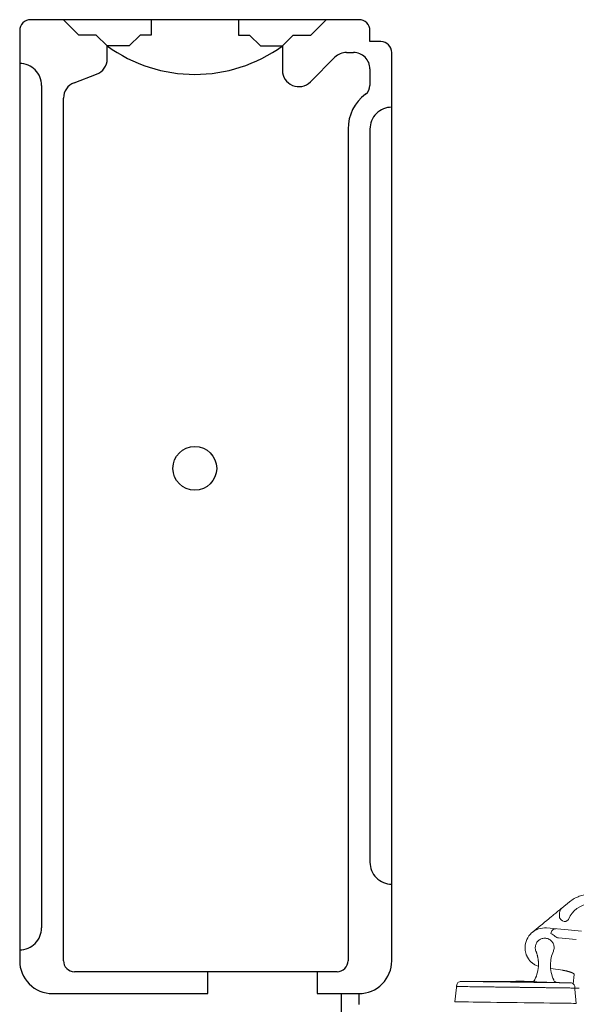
# Model space of a CAD drawing. Header units: millimetres. Extents: x 43.103 to 43.81, y 141.616 to 142.476.
# Tile 2 of 3: x 43.103 to 43.358, y 142.026 to 142.476. Entities that reach past the tile are written whole.
import ezdxf

# ---------------------------------------------------------------- set-up
doc = ezdxf.new("R2010")
doc.units = ezdxf.units.MM
doc.layers.add('BLOCKS', color=3, linetype='Continuous')
doc.layers.add('SANINDUSA', color=3, linetype='Continuous')

# ---------------------------------------------------------------- blocks, each defined once
blk = doc.blocks.new('100022CT')
at = {"layer": 'BLOCKS'}
for p, q in [((0.155, 0.86), (0.005, 0.86)), ((0.02699999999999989, 0.8530000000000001), (0.02, 0.86)), ((0.1, 0.86), (0.1, 0.8530000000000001)), ((0, 0.855), (0, 0.43)), ((0.16, 0.85), (0.16, 0.855)), ((0.035, 0.8530000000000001), (0.02699999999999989, 0.8530000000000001)), ((0.04, 0.8480000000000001), (0.035, 0.8530000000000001)), ((0.1, 0.8530000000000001), (0.105, 0.8530000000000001)), ((0.105, 0.8530000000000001), (0.11, 0.8480000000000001)), ((0.04, 0.8420909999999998), (0.04, 0.8480000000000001)), ((0.11, 0.8480000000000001), (0.12, 0.8480000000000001)), ((0.12, 0.8480000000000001), (0.12, 0.836893)), ((0.165, 0.85), (0.16, 0.85)), ((0.1328030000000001, 0.8315899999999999), (0.1440170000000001, 0.8428030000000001)), ((0.1493200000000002, 0.845), (0.1525, 0.845)), ((0.17, 0.43), (0.17, 0.845)), ((0.16, 0.8375), (0.16, 0.8300000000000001)), ((0.02486699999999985, 0.8312180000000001), (0.03513300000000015, 0.835068)), ((0.01, 0.8300000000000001), (0.01, 0.445)), ((0.02, 0.43), (0.02, 0.824196)), ((0.15, 0.81), (0.15, 0.43)), ((0.16, 0.81), (0.16, 0.475)), ((0.145, 0.425), (0.025, 0.425)), ((0.08592399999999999, 0.415), (0.08592399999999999, 0.425)), ((0.135924, 0.425), (0.135924, 0.415)), ((0.015, 0.415), (0.08592399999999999, 0.415)), ((0.135924, 0.415), (0.155, 0.415)), ((0.1469999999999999, 0.405), (0.1469999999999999, 0.415)), ((0.155, 0.415), (0.155, 0.41))]:
    blk.add_line(p, q, dxfattribs=at)
blk.add_lwpolyline([(0.06, 0.86), (0.06, 0.8530000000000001), (0.055, 0.8530000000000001), (0.05, 0.8480000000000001), (0.04, 0.8480000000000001, 0.325), (0.12, 0.8480000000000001), (0.125, 0.8530000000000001), (0.1330000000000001, 0.8530000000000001), (0.14, 0.86)], format="xyb", dxfattribs=at)
blk.add_circle((0.08, 0.655), 0.01, dxfattribs=at)
for centre, radius, start, end in [((0.004999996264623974, 0.855000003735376), 0.004999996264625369, 89.99995719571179, 180.0000428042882), ((0.155000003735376, 0.855000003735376), 0.004999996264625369, 359.9999571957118, 90.00004280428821), ((0.165000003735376, 0.8450000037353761), 0.004999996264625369, 359.9999571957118, 90.00004280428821), ((0.0324993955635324, 0.8420910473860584), 0.007500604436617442, 290.5557710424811, 359.9996380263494), ((0.1493205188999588, 0.8375001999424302), 0.007499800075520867, 90.00396420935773, 135.0038832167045), ((0.1525000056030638, 0.8375000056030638), 0.007499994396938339, 359.9999571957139, 90.00004280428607), ((7.470752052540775e-09, 0.8300000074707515), 0.009999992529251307, 359.999957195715, 90.00004280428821), ((0.1274997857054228, 0.8368930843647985), 0.007499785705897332, 180.0006445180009, 315.0007018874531), ((0.02749988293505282, 0.8241954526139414), 0.007499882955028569, 110.5519512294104, 179.9958182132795), ((0.1550000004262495, 0.8299999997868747), 0.004999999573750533, 306.8698952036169, 2.442236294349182e-06), ((0.1699999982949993, 0.8100000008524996), 0.01999999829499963, 126.869895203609, 180.0000024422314), ((0.1699999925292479, 0.8100000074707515), 0.009999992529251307, 89.99995719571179, 180.000042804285), ((0.1699999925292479, 0.4749999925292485), 0.009999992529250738, 179.999957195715, 270.0000428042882), ((7.470752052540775e-09, 0.4449999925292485), 0.009999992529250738, 269.9999571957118, 4.280428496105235e-05), ((0.01499998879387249, 0.4299999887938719), 0.01499998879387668, 179.9999571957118, 270.0000428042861), ((0.02499999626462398, 0.429999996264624), 0.004999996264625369, 179.9999571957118, 270.0000428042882), ((0.145000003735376, 0.429999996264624), 0.004999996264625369, 269.9999571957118, 4.280428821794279e-05), ((0.1550000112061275, 0.4299999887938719), 0.01499998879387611, 269.9999571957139, 4.280428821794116e-05)]:
    blk.add_arc(centre, radius, start, end, dxfattribs=at)

msp = doc.modelspace()

# ---------------------------------------------------------------- linework, layer by layer
at = {"layer": 'SANINDUSA', "linetype": 'Continuous', "lineweight": 15}
for p, q in [((43.35465465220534, 142.0729047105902), (43.35105247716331, 142.0699593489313)), ((43.34514672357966, 142.0651304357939), (43.34546898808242, 142.0653939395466)), ((43.34546898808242, 142.0653939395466), (43.34579014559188, 142.0656565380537)), ((43.34579014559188, 142.0656565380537), (43.34611130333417, 142.0659191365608)), ((43.34611130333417, 142.0659191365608), (43.34643246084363, 142.0661817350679)), ((43.34643246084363, 142.0661817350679), (43.34675361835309, 142.066444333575)), ((43.35006180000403, 142.0679044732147), (43.35003156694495, 142.0655949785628)), ((43.35003156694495, 142.0655949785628), (43.35082386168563, 142.0646260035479)), ((43.35396597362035, 142.0600259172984), (43.34406146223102, 142.0609195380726)), ((43.36010115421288, 142.059472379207), (43.35396597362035, 142.0600259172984)), ((43.34952496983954, 142.0564098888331), (43.35768771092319, 142.0556734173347)), ((43.34030749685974, 142.0434924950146), (43.33974368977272, 142.0436421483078)), ((43.34606332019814, 142.0424239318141), (43.35147710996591, 142.0415948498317)), ((43.35629960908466, 142.0353625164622), (43.3567321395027, 142.0396579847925)), ((43.30291878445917, 142.0337296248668), (43.30226069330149, 142.0271941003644)), ((43.30303294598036, 142.0346250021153), (43.30301181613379, 142.0341850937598)), ((43.33004613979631, 142.0366310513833), (43.30513996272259, 142.0365266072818)), ((43.35899874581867, 142.0334575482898), (43.35699722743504, 142.0334575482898)), ((43.35700717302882, 142.033478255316), (43.35699756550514, 142.0339185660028)), ((43.35757495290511, 142.0264699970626), (43.35708816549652, 142.0330205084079))]:
    msp.add_line(p, q, dxfattribs=at)
at = {"layer": 'SANINDUSA', "linetype": 'Continuous', "lineweight": 15, "flags": 128}
msp.add_lwpolyline([(43.30226069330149, 142.0271941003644), (43.30244096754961, 142.027191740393), (43.30297944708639, 142.0271846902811), (43.30386910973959, 142.027173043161), (43.30509835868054, 142.0271569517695), (43.30665116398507, 142.0271366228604), (43.30850728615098, 142.0271123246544), (43.31064252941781, 142.0270843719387), (43.31302905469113, 142.0270531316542), (43.31563575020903, 142.0270190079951), (43.31842863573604, 142.0269824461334), (43.32137129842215, 142.0269439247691), (43.32442537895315, 142.0269039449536), (43.32755106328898, 142.026863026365), (43.33070760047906, 142.026821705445), (43.33385384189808, 142.0267805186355), (43.33694877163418, 142.0267400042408), (43.33995204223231, 142.0267006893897), (43.34282450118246, 142.0266630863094), (43.34552870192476, 142.0266276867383), (43.34802939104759, 142.0265949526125), (43.35029396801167, 142.0265653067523), (43.35229291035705, 142.0265391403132), (43.35400015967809, 142.0265167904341), (43.35539345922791, 142.0264985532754), (43.35645464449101, 142.0264846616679), (43.35716988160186, 142.0264752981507), (43.35752984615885, 142.0264705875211), (43.35757495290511, 142.0264699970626)], dxfattribs=at)
at = {"layer": 'SANINDUSA', "linetype": 'Continuous', "lineweight": 15}
for centre, radius, start, end in [((43.34329811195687, 142.0519263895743), 0.007000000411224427, 47.22619030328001, 66.25413459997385), ((43.34974961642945, 142.0588997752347), 0.002500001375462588, 227.2262413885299, 264.8445303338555), ((43.30341626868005, 142.0336795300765), 0.0005000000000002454, 135.1633638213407, 174.2499999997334), ((43.35658954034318, 142.0329834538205), 0.0005000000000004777, 4.250000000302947, 46.99009145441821)]:
    msp.add_arc(centre, radius, start, end, dxfattribs=at)
for points, knots in [([(43.36403541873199, 142.0762920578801), (43.36318282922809, 142.0762887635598), (43.36233730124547, 142.0762118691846), (43.36066025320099, 142.0759120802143), (43.35984335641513, 142.0756914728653), (43.35826280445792, 142.0751188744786), (43.35749707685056, 142.074766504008), (43.3560162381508, 142.0739255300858), (43.35531445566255, 142.0734442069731), (43.35465454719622, 142.0729046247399)], [0, 0, 0, 0, 0.25, 0.25, 0.5, 0.5, 0.75, 0.75, 1, 1, 1, 1]), ([(43.3510524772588, 142.0699593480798), (43.35074738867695, 142.0697098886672), (43.35050060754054, 142.0693966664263), (43.35015831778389, 142.0686866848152), (43.35006695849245, 142.0682985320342), (43.35006179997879, 142.0679044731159)], [0, 0, 0, 0, 0.5, 0.5, 1, 1, 1, 1]), ([(43.34675361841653, 142.0664443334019), (43.34723963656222, 142.0668417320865), (43.34772478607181, 142.0672384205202), (43.34817267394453, 142.0676046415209), (43.34820561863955, 142.067631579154), (43.34823811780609, 142.0676581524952), (43.3482719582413, 142.0676858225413)], [0, 0, 0, 0, 1, 1, 1, 2, 2, 2, 2]), ([(43.354205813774, 142.065093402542), (43.35413737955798, 142.0649362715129), (43.35400530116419, 142.0647157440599), (43.35380649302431, 142.0644936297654), (43.35369675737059, 142.0643924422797), (43.35363941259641, 142.0643444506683), (43.35361013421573, 142.0643211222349), (43.3535953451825, 142.0643096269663), (43.3535879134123, 142.0643039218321), (43.35358418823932, 142.0643010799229), (43.35358258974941, 142.0642998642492), (43.35358152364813, 142.0642990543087), (43.3535821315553, 142.0642995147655), (43.3527230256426, 142.0636481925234), (43.35150496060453, 142.0637930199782), (43.35082386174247, 142.0646260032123)], [0, 0, 0, 0, 0.2500000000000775, 0.3750000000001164, 0.4375000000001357, 0.4687500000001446, 0.484375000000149, 0.4921875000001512, 0.4960937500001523, 0.4980468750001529, 0.4990234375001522, 0.4990234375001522, 0.5000000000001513, 0.5000000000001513, 1, 1, 1, 1]), ([(43.33425281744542, 142.0520736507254), (43.3342690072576, 142.0533093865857), (43.33454324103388, 142.05454115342), (43.33556241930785, 142.0567929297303), (43.33630687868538, 142.0578118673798), (43.33814235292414, 142.0594672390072), (43.33923249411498, 142.0601028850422), (43.34157719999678, 142.0608849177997), (43.34283064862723, 142.0610309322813), (43.34406148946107, 142.0609198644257)], [0, 0, 0, 0, 0.25, 0.25, 0.5, 0.5, 0.75, 0.75, 1, 1, 1, 1]), ([(43.3484614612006, 142.0605233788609), (43.34816700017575, 142.0605498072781), (43.34786715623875, 142.060514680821), (43.34730639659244, 142.0603271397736), (43.34704574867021, 142.0601748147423), (43.34660711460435, 142.0597783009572), (43.34642933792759, 142.0595343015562), (43.34618632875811, 142.0589952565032), (43.34612121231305, 142.0587004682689), (43.34611787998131, 142.0584048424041)], [0, 0, 0, 0, 0.25, 0.25, 0.5, 0.5, 0.75, 0.75, 1, 1, 1, 1]), ([(43.338948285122, 142.0520160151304), (43.33895565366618, 142.0525788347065), (43.3390749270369, 142.0531399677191), (43.3395193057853, 142.0541742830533), (43.33984423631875, 142.0546470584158), (43.34065060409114, 142.0554325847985), (43.34113172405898, 142.0557450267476), (43.34217731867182, 142.0561621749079), (43.34274138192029, 142.0562667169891), (43.34330420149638, 142.0562593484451)], [0, 0, 0, 0, 0.2499999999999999, 0.2499999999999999, 0.5, 0.5, 0.75, 0.75, 1, 1, 1, 1]), ([(43.34330421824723, 142.0562593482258), (43.34386703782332, 142.0562519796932), (43.34442817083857, 142.0561327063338), (43.34546248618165, 142.0556883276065), (43.34593526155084, 142.0553633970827), (43.34672078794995, 142.0545570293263), (43.34703322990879, 142.0540759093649), (43.34745037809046, 142.0530303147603), (43.34755492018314, 142.0524662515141), (43.34754755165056, 142.0519034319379)], [0, 0, 0, 0, 0.2499999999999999, 0.2499999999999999, 0.4999999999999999, 0.4999999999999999, 0.7499999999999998, 0.7499999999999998, 1, 1, 1, 1]), ([(43.33432746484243, 142.0507688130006), (43.3343170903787, 142.0508543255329), (43.33429628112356, 142.0510258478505), (43.33427424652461, 142.0512849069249), (43.33425910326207, 142.0515460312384), (43.33425095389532, 142.0518092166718), (43.33425182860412, 142.0519853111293), (43.3342522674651, 142.0520736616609)], [0, 0, 0, 0, 0.19754439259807, 0.3962375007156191, 0.5961566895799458, 0.7973827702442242, 0.9999999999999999, 0.9999999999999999, 0.9999999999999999, 0.9999999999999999]), ([(43.33612825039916, 142.0464263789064), (43.33606979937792, 142.0465035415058), (43.33595280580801, 142.046657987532), (43.33578676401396, 142.0468968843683), (43.33562770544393, 142.047141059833), (43.33547648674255, 142.0473908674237), (43.33533310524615, 142.0476459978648), (43.33519779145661, 142.0479063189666), (43.33507070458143, 142.0481716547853), (43.33491185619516, 142.0485333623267), (43.3347344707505, 142.0489982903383), (43.33455878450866, 142.0495733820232), (43.33441786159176, 142.0501643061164), (43.33435770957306, 142.0505665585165), (43.33432746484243, 142.0507688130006)], [0, 0, 0, 0, 0.06105846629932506, 0.1222125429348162, 0.1834752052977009, 0.2448602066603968, 0.3063821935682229, 0.3680568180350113, 0.4299008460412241, 0.4919322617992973, 0.6172265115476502, 0.7435310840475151, 0.8710461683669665, 1, 1, 1, 1]), ([(43.33838308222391, 142.0443586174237), (43.33830276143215, 142.0444111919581), (43.33814215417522, 142.0445163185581), (43.3379079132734, 142.0446837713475), (43.3376788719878, 142.0448580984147), (43.33745567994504, 142.0450398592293), (43.33723834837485, 142.0452286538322), (43.33702725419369, 142.0454245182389), (43.33682194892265, 142.0456267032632), (43.33669065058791, 142.045766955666), (43.33662497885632, 142.0458371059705)], [0, 0, 0, 0, 0.1250188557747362, 0.2499842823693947, 0.3749214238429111, 0.4998543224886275, 0.6248061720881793, 0.7497995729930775, 0.8748567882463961, 1, 1, 1, 1]), ([(43.34039614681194, 142.0442035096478), (43.340380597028, 142.0430153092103), (43.34023267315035, 142.0418288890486), (43.33967930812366, 142.0395176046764), (43.3392738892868, 142.0383928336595), (43.33874964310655, 142.0373264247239)], [0, 0, 0, 0, 0.5, 0.5, 1, 1, 1, 1]), ([(43.34736159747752, 142.0372136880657), (43.34686544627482, 142.0382934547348), (43.34648960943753, 142.0394284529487), (43.34599693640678, 142.0417534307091), (43.34588012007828, 142.04294331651), (43.34589567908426, 142.0441315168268)], [0, 0, 0, 0, 0.5, 0.5, 1, 1, 1, 1]), ([(43.3535040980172, 142.0411962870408), (43.35343305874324, 142.0412134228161), (43.35329108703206, 142.0412476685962), (43.35307305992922, 142.0412971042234), (43.35285202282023, 142.0413449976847), (43.3526279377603, 142.0413911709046), (43.35240129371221, 142.0414356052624), (43.3521724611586, 142.0414782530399), (43.35194185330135, 142.041519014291), (43.35170992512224, 142.0415580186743), (43.35155469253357, 142.0415823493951), (43.35147705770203, 142.041594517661)], [0, 0, 0, 0, 0.1113889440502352, 0.2226103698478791, 0.3337181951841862, 0.4447577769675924, 0.5557664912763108, 0.6667744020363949, 0.777804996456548, 0.8888759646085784, 1, 1, 1, 1]), ([(43.3387032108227, 142.0372249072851), (43.33867244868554, 142.0371518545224), (43.33863435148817, 142.0370821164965), (43.33858963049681, 142.0370166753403), (43.33854488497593, 142.0369511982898), (43.33849374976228, 142.0368903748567), (43.33843698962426, 142.0368349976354), (43.33839920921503, 142.0367981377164), (43.33835893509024, 142.0367637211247), (43.33831664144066, 142.0367321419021), (43.33827430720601, 142.0367005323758), (43.33822996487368, 142.0366717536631), (43.33818385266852, 142.0366459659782), (43.33813774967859, 142.0366201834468), (43.33808998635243, 142.0365974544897), (43.33804089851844, 142.0365779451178), (43.33796719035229, 142.0365486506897), (43.33789082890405, 142.0365267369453), (43.33781280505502, 142.0365125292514), (43.33778682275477, 142.036507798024), (43.33776069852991, 142.0365038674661), (43.33773445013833, 142.0365009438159), (43.33770820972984, 142.0364980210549), (43.33768189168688, 142.0364958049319), (43.33765551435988, 142.0364946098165), (43.33762914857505, 142.036493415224), (43.33760275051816, 142.036493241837), (43.33757636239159, 142.0364935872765)], [0, 0, 0, 0, 1, 1, 1, 2, 2, 2, 3, 3, 3, 4, 4, 4, 5, 5, 5, 6, 6, 6, 7, 7, 7, 8, 8, 8, 9, 9, 9, 9]), ([(43.35553279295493, 142.0405678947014), (43.35548365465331, 142.0405875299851), (43.35538545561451, 142.0406267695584), (43.3552282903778, 142.0406855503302), (43.35506429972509, 142.0407441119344), (43.3548929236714, 142.0408023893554), (43.35471452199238, 142.0408603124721), (43.3545292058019, 142.0409178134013), (43.35433713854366, 142.0409748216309), (43.35413849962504, 142.0410312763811), (43.35393332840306, 142.0410870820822), (43.3537221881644, 142.0411422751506), (43.35357691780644, 142.0411782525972), (43.3535040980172, 142.0411962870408)], [0, 0, 0, 0, 0.09076672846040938, 0.1813901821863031, 0.271918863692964, 0.3624049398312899, 0.4529047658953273, 0.5434793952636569, 0.6341950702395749, 0.7251236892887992, 0.8163432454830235, 0.9079382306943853, 1, 1, 1, 1]), ([(43.35673210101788, 142.0396575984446), (43.35673277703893, 142.0396738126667), (43.3567341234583, 142.0397061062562), (43.35672377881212, 142.0397559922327), (43.35670457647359, 142.0398065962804), (43.35667583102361, 142.0398579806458), (43.35663796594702, 142.0399100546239), (43.35659110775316, 142.0399627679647), (43.35653545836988, 142.0400160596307), (43.35647119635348, 142.0400698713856), (43.35639850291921, 142.040124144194), (43.3563175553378, 142.0401788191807), (43.35622852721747, 142.0402338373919), (43.35613159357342, 142.0402891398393), (43.35602691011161, 142.0403446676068), (43.35591469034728, 142.0404003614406), (43.35579491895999, 142.0404561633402), (43.35566841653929, 142.0405120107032), (43.35557796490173, 142.0405492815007), (43.35553279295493, 142.0405678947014)], [0, 0, 0, 0, 0.06178500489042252, 0.1230561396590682, 0.1838486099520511, 0.2441951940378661, 0.3041264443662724, 0.363670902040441, 0.4228553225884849, 0.4817049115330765, 0.5402435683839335, 0.5984941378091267, 0.6564786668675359, 0.7142186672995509, 0.7717353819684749, 0.8290500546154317, 0.8861842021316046, 0.9431598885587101, 1, 1, 1, 1]), ([(43.33000940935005, 142.0338313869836), (43.32985945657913, 142.0338333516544), (43.32955955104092, 142.0338372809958), (43.3291098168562, 142.0338431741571), (43.3285855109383, 142.0338500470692), (43.32798698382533, 142.0338578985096), (43.32709121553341, 142.0338696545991), (43.32597564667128, 142.0338842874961), (43.32376320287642, 142.0339132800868), (43.321171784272, 142.0339471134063), (43.31831316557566, 142.0339844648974), (43.31600725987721, 142.0340147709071), (43.31348607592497, 142.0340479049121), (43.31112426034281, 142.034078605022), (43.30898965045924, 142.0341063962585), (43.30760246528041, 142.034124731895), (43.30637183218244, 142.0341409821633), (43.30551464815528, 142.0341522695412), (43.30479353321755, 142.034161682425), (43.30432164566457, 142.0341677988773), (43.30392018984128, 142.0341729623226), (43.30359018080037, 142.0341771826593), (43.30333245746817, 142.034180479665), (43.30317857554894, 142.0341824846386), (43.30309212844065, 142.0341836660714), (43.303046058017, 142.0341843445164), (43.3030171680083, 142.0341848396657), (43.30301359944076, 142.0341850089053), (43.30301181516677, 142.0341850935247)], [0, 0, 0, 0, 0.01061172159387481, 0.02122344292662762, 0.03183516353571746, 0.04774646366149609, 0.0636577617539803, 0.0954653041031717, 0.1272728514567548, 0.222616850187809, 0.285147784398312, 0.3465095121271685, 0.407866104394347, 0.4999342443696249, 0.5666232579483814, 0.6332756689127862, 0.666612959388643, 0.7332651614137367, 0.7665991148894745, 0.7999281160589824, 0.8332517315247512, 0.8665719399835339, 0.8998941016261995, 0.9332278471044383, 0.9499093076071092, 0.9665907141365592, 0.9832954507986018, 1, 1, 1, 1]), ([(43.30303577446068, 142.0346248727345), (43.30304714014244, 142.0348748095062), (43.30310607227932, 142.0351225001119), (43.30331089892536, 142.0355790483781), (43.3034567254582, 142.0357877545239), (43.30381498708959, 142.0361370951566), (43.30402730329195, 142.0362776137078), (43.30448887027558, 142.0364708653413), (43.30473796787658, 142.036523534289), (43.30498811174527, 142.0365285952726)], [0, 0, 0, 0, 0.25, 0.25, 0.5, 0.5, 0.75, 0.75, 1, 1, 1, 1]), ([(43.30498811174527, 142.0365285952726), (43.30498810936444, 142.0365285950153), (43.3051495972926, 142.0365264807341), (43.30578936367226, 142.0365181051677), (43.30626762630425, 142.0365118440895), (43.30752257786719, 142.0364954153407), (43.30829923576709, 142.0364852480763), (43.31012114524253, 142.0364613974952), (43.31116635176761, 142.0364477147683), (43.3123257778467, 142.0364325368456)], [0, 0, 0, 0, 0.25, 0.25, 0.5, 0.5, 0.75, 0.75, 1, 1, 1, 1]), ([(43.3123257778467, 142.0364325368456), (43.31348519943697, 142.0364173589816), (43.31475878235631, 142.0364006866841), (43.31748545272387, 142.0363649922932), (43.31893847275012, 142.0363459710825), (43.32196818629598, 142.0363063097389), (43.32354480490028, 142.0362856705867), (43.32676113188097, 142.0362435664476), (43.32840076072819, 142.0362221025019), (43.33004043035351, 142.0362006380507)], [0, 0, 0, 0, 0.25, 0.25, 0.5, 0.5, 0.75, 0.75, 1, 1, 1, 1]), ([(43.35700717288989, 142.0334782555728), (43.35700637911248, 142.0334782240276), (43.35700479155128, 142.0334781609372), (43.35699194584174, 142.0334782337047), (43.35696802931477, 142.0334784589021), (43.35692677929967, 142.03347893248), (43.35684044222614, 142.0334800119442), (43.35668650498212, 142.0334820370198), (43.35642880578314, 142.0334854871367), (43.35609877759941, 142.0334899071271), (43.35556364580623, 142.0334970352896), (43.35488712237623, 142.0335059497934), (43.35407582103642, 142.0335165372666), (43.35340120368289, 142.033525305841), (43.35266242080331, 142.0335348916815), (43.35132862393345, 142.0335521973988), (43.34981543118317, 142.0335719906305), (43.34816398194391, 142.0335938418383), (43.34717874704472, 142.0336067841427), (43.34615404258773, 142.0336202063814), (43.34509216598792, 142.0336340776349), (43.34399536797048, 142.0336483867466), (43.3421002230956, 142.0336730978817), (43.34008513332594, 142.0336994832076), (43.33798490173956, 142.0337270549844), (43.3366864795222, 142.033744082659), (43.33537162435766, 142.0337613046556), (43.33404332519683, 142.0337786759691), (43.33292781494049, 142.0337932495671), (43.33203199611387, 142.0338049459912), (43.3313586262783, 142.0338137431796), (43.33068431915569, 142.0338225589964), (43.33023443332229, 142.0338284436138), (43.33000949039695, 142.0338313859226)], [0, 0, 0, 0, 0.01113492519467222, 0.0222699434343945, 0.03340503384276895, 0.05008501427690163, 0.06676504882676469, 0.100095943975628, 0.1334152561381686, 0.1667326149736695, 0.2000533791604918, 0.2666878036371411, 0.3000220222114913, 0.33335714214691, 0.366691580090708, 0.4000253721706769, 0.4999758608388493, 0.5306994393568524, 0.5614097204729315, 0.5921075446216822, 0.6227951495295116, 0.6534766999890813, 0.6841588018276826, 0.7773214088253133, 0.8091334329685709, 0.8409364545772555, 0.8727365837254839, 0.9045385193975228, 0.9363462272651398, 0.9522561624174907, 0.9681660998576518, 0.9840830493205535, 1, 1, 1, 1]), ([(43.34468185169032, 142.0360905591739), (43.34474324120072, 142.036088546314), (43.34486557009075, 142.0360845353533), (43.34498765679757, 142.0360806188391), (43.34504847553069, 142.0360786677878)], [0, 0, 0, 0, 0.501839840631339, 1, 1, 1, 1]), ([(43.34504847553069, 142.0360786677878), (43.34509120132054, 142.0360773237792), (43.34519802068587, 142.0360739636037), (43.34530429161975, 142.0360706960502), (43.3453680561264, 142.0360687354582)], [0, 0, 0, 0, 0.3999816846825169, 1, 1, 1, 1]), ([(43.34667267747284, 142.0360339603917), (43.34670096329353, 142.0360333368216), (43.34675742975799, 142.0360320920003), (43.34692336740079, 142.0360285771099), (43.34710848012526, 142.0360249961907), (43.3472808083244, 142.0360221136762), (43.3473756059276, 142.0360206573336), (43.34742129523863, 142.0360200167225), (43.34744420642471, 142.0360196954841)], [0, 0, 0, 0, 0.1002552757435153, 0.2001377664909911, 0.600662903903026, 0.8004964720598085, 0.8999577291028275, 1, 1, 1, 1]), ([(43.35509289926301, 142.0358726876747), (43.35534282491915, 142.0358610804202), (43.35559045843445, 142.0358019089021), (43.35604680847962, 142.0355966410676), (43.35625537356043, 142.0354506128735), (43.35660436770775, 142.035092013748), (43.35674468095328, 142.0348795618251), (43.35693748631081, 142.0344178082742), (43.35698991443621, 142.0341686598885), (43.35699473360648, 142.0339185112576)], [0, 0, 0, 0, 0.25, 0.25, 0.5, 0.5, 0.75, 0.75, 1, 1, 1, 1])]:
    msp.add_open_spline(points, degree=3, knots=knots, dxfattribs=at)
for points in [[(43.3482719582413, 142.0676858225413), (43.34970385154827, 142.0688566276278), (43.35105153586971, 142.0699585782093), (43.35105247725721, 142.0699593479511)], [(43.36417989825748, 142.0722218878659), (43.35921527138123, 142.0714833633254), (43.35581467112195, 142.0687874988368), (43.35420580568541, 142.0650933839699)], [(43.33762920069, 142.0589836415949), (43.33989157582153, 142.0608335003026), (43.34252261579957, 142.0629848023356), (43.34514672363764, 142.0651304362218)], [(43.33925398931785, 142.0503664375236), (43.33904544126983, 142.0508892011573), (43.33894091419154, 142.0514532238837), (43.33894828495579, 142.0520160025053)], [(43.34754755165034, 142.0519034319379), (43.34754018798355, 142.0513406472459), (43.34742092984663, 142.0507795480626), (43.34719876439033, 142.0502624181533)], [(43.33662497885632, 142.0458371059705), (43.33645133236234, 142.0460260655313), (43.33628556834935, 142.0462226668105), (43.33612825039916, 142.0464263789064)], [(43.33925399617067, 142.0503664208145), (43.33929660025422, 142.0502576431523), (43.33938180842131, 142.0500400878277), (43.33950054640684, 142.0497103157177), (43.33961261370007, 142.0493782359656), (43.33971713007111, 142.0490437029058), (43.33981489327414, 142.0487071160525), (43.33987382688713, 142.0484810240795), (43.33990329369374, 142.048367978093)], [(43.33990329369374, 142.048367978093), (43.33993381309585, 142.0482442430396), (43.33999485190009, 142.047996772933), (43.34007517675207, 142.0476229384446), (43.34014721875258, 142.0472474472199), (43.34021013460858, 142.0468703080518), (43.34026410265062, 142.0464917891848), (43.3403090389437, 142.0461120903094), (43.34034491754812, 142.0457314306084), (43.34037177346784, 142.0453500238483), (43.34038937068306, 142.0449680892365), (43.34039852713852, 142.0445858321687), (43.34039694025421, 142.0443309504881), (43.34039614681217, 142.0442035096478)], [(43.3458956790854, 142.0441315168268), (43.34592319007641, 142.0462341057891), (43.34636874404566, 142.048330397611), (43.34719876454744, 142.0502624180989)], [(43.33904722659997, 142.0439723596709), (43.3388200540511, 142.0440915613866), (43.33859848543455, 142.0442204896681), (43.33838308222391, 142.0443586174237)], [(43.33974480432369, 142.043644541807), (43.33950705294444, 142.0437437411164), (43.33927433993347, 142.0438531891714), (43.33904722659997, 142.0439723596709)], [(43.338703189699, 142.0372248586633), (43.33871772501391, 142.0372591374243), (43.33873321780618, 142.0372930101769), (43.33874964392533, 142.0373264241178)], [(43.34742307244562, 142.037064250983), (43.34740459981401, 142.0371148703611), (43.34738409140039, 142.0371647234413), (43.34736159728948, 142.0372136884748)], [(43.34742306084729, 142.0370642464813), (43.34743227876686, 142.0370389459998), (43.34744098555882, 142.0370134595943), (43.34744917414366, 142.0369878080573)], [(43.3474492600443, 142.0369877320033), (43.34760243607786, 142.0365086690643), (43.34803799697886, 142.0361761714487), (43.34854004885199, 142.036154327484)], [(43.33004050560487, 142.0362006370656), (43.33020447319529, 142.0361984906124), (43.33053240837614, 142.0361941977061), (43.33102412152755, 142.036187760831), (43.33151545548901, 142.0361813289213), (43.33200622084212, 142.0361749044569), (43.33249622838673, 142.0361684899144), (43.33298528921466, 142.0361620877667), (43.33347321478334, 142.0361557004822), (43.33395981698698, 142.0361493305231), (43.33444490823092, 142.0361429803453), (43.33492830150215, 142.0361366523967), (43.33540981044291, 142.0361303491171), (43.33588924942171, 142.0361240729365), (43.33636643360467, 142.0361178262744), (43.33684117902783, 142.036111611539), (43.33731330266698, 142.0361054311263), (43.3377826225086, 142.036099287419), (43.33824895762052, 142.0360931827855), (43.33871212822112, 142.0360871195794), (43.33917195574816, 142.0360811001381), (43.33962826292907, 142.0360751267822), (43.34008087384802, 142.0360692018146), (43.34052961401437, 142.0360633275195), (43.34097431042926, 142.0360575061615), (43.34141479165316, 142.036051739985), (43.34185088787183, 142.0360460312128), (43.34228243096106, 142.0360403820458), (43.34270925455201, 142.036034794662), (43.34313119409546, 142.0360292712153), (43.34354808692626, 142.0360238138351), (43.34395977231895, 142.0360184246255), (43.34436609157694, 142.0360131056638), (43.34476688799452, 142.0360078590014), (43.34516200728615, 142.0360026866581), (43.34555129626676, 142.0359975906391), (43.34593460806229, 142.0359925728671), (43.34631178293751, 142.0359876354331), (43.34668272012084, 142.0359827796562), (43.34704711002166, 142.0359780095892), (43.34740543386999, 142.0359733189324), (43.34763863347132, 142.0359702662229), (43.34775523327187, 142.0359687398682)], [(43.33769589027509, 142.0364506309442), (43.33514671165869, 142.0365375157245), (43.33259672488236, 142.036597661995), (43.33004613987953, 142.0366310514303)], [(43.33769609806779, 142.0364485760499), (43.3376592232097, 142.0364760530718), (43.33761717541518, 142.0364911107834), (43.33757035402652, 142.0364937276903)], [(43.33777554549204, 142.0363569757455), (43.33775262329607, 142.0363957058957), (43.33772606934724, 142.0364262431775), (43.33769609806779, 142.0364485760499)], [(43.33780926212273, 142.0363476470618), (43.33778721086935, 142.0363510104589), (43.33777568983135, 142.0363541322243), (43.33777554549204, 142.0363569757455)], [(43.33790615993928, 142.0363368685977), (43.3378638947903, 142.036340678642), (43.3378313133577, 142.0363442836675), (43.33780926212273, 142.0363476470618)], [(43.3380611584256, 142.0363248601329), (43.33800037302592, 142.0363290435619), (43.33794842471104, 142.0363330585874), (43.33790615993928, 142.0363368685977)], [(43.33826912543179, 142.036311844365), (43.33819153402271, 142.0363163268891), (43.33812192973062, 142.0363206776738), (43.3380611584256, 142.0363248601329)], [(43.33852494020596, 142.036298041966), (43.33843224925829, 142.0363027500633), (43.33834669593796, 142.0363073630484), (43.33826912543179, 142.036311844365)], [(43.33882354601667, 142.0362836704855), (43.33871743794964, 142.0362885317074), (43.33861762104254, 142.0362933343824), (43.33852494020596, 142.036298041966)], [(43.33916060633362, 142.036268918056), (43.33904250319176, 142.0362738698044), (43.33892986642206, 142.0362787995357), (43.33882354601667, 142.0362836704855)], [(43.33952993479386, 142.0362540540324), (43.33940193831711, 142.036259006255), (43.33927854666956, 142.0362639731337), (43.33916060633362, 142.036268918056)], [(43.33992689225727, 142.0362392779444), (43.33979053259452, 142.0362441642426), (43.33965793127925, 142.0362491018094), (43.33952993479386, 142.0362540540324)], [(43.34061462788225, 142.0362159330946), (43.34037966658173, 142.0362234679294), (43.34014938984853, 142.0362313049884), (43.33992689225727, 142.0362392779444)], [(43.34099889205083, 142.0362039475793), (43.34087447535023, 142.0362077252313), (43.34073713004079, 142.0362119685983), (43.34061462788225, 142.0362159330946)], [(43.34138641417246, 142.0361924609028), (43.34126596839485, 142.0361959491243), (43.34111871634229, 142.0362003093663), (43.34099889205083, 142.0362039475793)], [(43.34302258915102, 142.0361437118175), (43.34247722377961, 142.0361608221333), (43.34193181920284, 142.0361766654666), (43.34138641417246, 142.0361924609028)], [(43.34468185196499, 142.0360905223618), (43.3441287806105, 142.0361087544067), (43.34357568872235, 142.0361263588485), (43.34302258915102, 142.0361437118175)], [(43.34667265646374, 142.0360339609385), (43.34627498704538, 142.0360428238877), (43.3458305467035, 142.0360546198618), (43.34536805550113, 142.0360687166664)], [(43.34833103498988, 142.0360304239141), (43.34833036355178, 142.0360147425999), (43.34798639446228, 142.0360122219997), (43.34744420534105, 142.0360196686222)], [(43.34775523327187, 142.0359687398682), (43.34787051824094, 142.0359672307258), (43.34810108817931, 142.035964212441), (43.34843815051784, 142.0359598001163), (43.34876861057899, 142.0359554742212), (43.34909171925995, 142.0359512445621), (43.34940751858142, 142.0359471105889), (43.34971584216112, 142.0359430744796), (43.35001658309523, 142.0359391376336), (43.35030962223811, 142.0359353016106), (43.3505948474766, 142.0359315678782), (43.35087214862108, 142.0359279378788), (43.35114141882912, 142.0359244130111), (43.35140255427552, 142.0359209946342), (43.35165545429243, 142.0359176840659), (43.35190002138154, 142.0359144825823), (43.35213616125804, 142.035911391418), (43.35236378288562, 142.0359084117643), (43.35258279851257, 142.0359055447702), (43.35279312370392, 142.0359027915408), (43.35299467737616, 142.0359001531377), (43.35318738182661, 142.0358976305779), (43.35337116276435, 142.0358952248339), (43.35354594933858, 142.0358929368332), (43.35371167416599, 142.0358907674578), (43.35386827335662, 142.0358887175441), (43.3540156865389, 142.0358867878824), (43.35415385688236, 142.0358849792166), (43.35428273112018, 142.0358832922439), (43.35440225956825, 142.0358817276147), (43.35451239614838, 142.0358802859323), (43.35461309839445, 142.0358789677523), (43.35470432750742, 142.0358777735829), (43.35478604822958, 142.0358767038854), (43.35485822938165, 142.0358757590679), (43.35492084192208, 142.0358749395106), (43.3549738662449, 142.0358742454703), (43.35501726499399, 142.0358736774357), (43.35505108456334, 142.0358732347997), (43.35507507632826, 142.0358729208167), (43.35509011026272, 142.0358727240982), (43.3550919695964, 142.0358726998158), (43.35509289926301, 142.0358726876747)], [(43.34854611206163, 142.0361540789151), (43.3484608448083, 142.0361542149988), (43.34839011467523, 142.0361134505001), (43.34833103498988, 142.0360304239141)]]:
    msp.add_open_spline(points, degree=3, dxfattribs=at)

# ---------------------------------------------------------------- block references
msp.add_blockref('100022CT', (43.10340874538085, 141.6159475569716))

doc.saveas('drawing.dxf')
